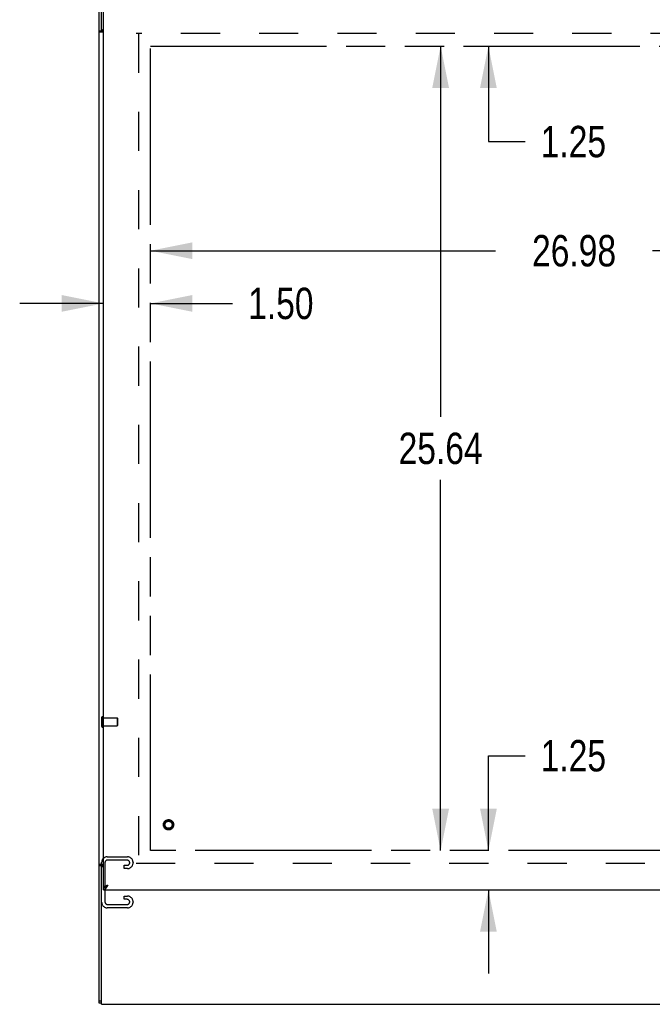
# Model space of a CAD drawing. Header units: inches. Extents: x 0 to 227, y 0 to 147.
# Tile 73 of 247: x 43 to 63, y 47 to 78. Entities that reach past the tile are written whole.
import ezdxf

# ---------------------------------------------------------------- set-up
doc = ezdxf.new("R2010")
doc.units = ezdxf.units.IN
doc.header["$LTSCALE"] = 12.466667
doc.header["$MEASUREMENT"] = 0
doc.linetypes.add('HIDDEN', pattern=[0.2, 0.1, -0.1])
doc.linetypes.add('PHANTOM', pattern=[0.8, 0.45, -0.05, 0.1, -0.05, 0.1, -0.05])
doc.layers.get('0').update_dxf_attribs({"linetype": 'CONTINUOUS'})
for name, color, linetype in [('02___PRT_ALL_AXES', 7, 'CONTINUOUS'), ('AVAILABLE_DOOR_SPACE', 7, 'CONTINUOUS'), ('DEFAULT_2', 8, 'HIDDEN'), ('DIMENSIONS', 7, 'CONTINUOUS')]:
    doc.layers.add(name, color=color, linetype=linetype)
doc.styles.get("Standard").update_dxf_attribs({"font": 'txt', "width": 0.8})
doc.dimstyles.new('DIMSTYLE_2', dxfattribs={"dimtxt": 1, "dimasz": 1.333333, "dimexe": 0.09, "dimexo": 0.07, "dimgap": 0.0375, "dimtad": 0, "dimtih": 1, "dimtoh": 1, "dimzin": 4, "dimdsep": 46, "dimtxsty": 'Standard', "dimblk": '_FILLED', "dimblk1": '_FILLED', "dimblk2": '_FILLED', "dimcen": 0.09, "dimadec": 0, "dimazin": 0, "dimtfac": 1, "dimtofl": 0, "dimtmove": 0, "dimatfit": 3, "dimldrblk": '_FILLED', "dimfxl": 0, "dimtolj": 1, "dimtzin": 4, "dimarcsym": 0})

# ---------------------------------------------------------------- blocks, each defined once
blk = doc.blocks.new('_FILLED')
at = {"color": 0, "linetype": 'ByBlock'}
blk.add_solid([(0, 0), (-1, 0.2), (-1, -0.2)], dxfattribs=at)
blk = doc.blocks.new('*D19')
at = {"layer": 'DIMENSIONS', "color": 2, "linetype": 'Continuous'}
for p, q in [((47.416, 70.535), (58.409, 70.535)), ((74.401, 70.535), (63.409, 70.535))]:
    blk.add_line(p, q, dxfattribs=at)
at = {"layer": 'DIMENSIONS', "color": 2, "linetype": 'Continuous', "xscale": 1.3333333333, "yscale": 1.3333333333, "zscale": 1.3333333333, "rotation": 180}
blk.add_blockref('_FILLED', (47.416, 70.535), dxfattribs=at)
at = {"layer": 'DIMENSIONS', "color": 2, "linetype": 'Continuous', "xscale": 1.3333333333, "yscale": 1.3333333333, "zscale": 1.3333333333}
blk.add_blockref('_FILLED', (74.401, 70.535), dxfattribs=at)
at = {"layer": 'DIMENSIONS', "color": 2, "linetype": 'Continuous', "insert": (60.909, 71.035), "char_height": 1, "width": 4, "attachment_point": 2, "line_spacing_factor": 0.9}
blk.add_mtext('26.98', dxfattribs=at)
blk = doc.blocks.new('*D20')
at = {"layer": 'DIMENSIONS', "color": 2, "linetype": 'Continuous'}
for p, q in [((45.916, 68.856), (43.25, 68.856)), ((47.416, 68.856), (50.027, 68.856))]:
    blk.add_line(p, q, dxfattribs=at)
at = {"layer": 'DIMENSIONS', "color": 2, "linetype": 'Continuous', "xscale": 1.3333333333, "yscale": 1.3333333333, "zscale": 1.3333333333}
blk.add_blockref('_FILLED', (45.916, 68.856), dxfattribs=at)
at = {"layer": 'DIMENSIONS', "color": 2, "linetype": 'Continuous', "xscale": 1.3333333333, "yscale": 1.3333333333, "zscale": 1.3333333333, "rotation": 180}
blk.add_blockref('_FILLED', (47.416, 68.856), dxfattribs=at)
at = {"layer": 'DIMENSIONS', "color": 2, "linetype": 'Continuous', "insert": (50.527, 69.356), "char_height": 1, "width": 3.2, "attachment_point": 1, "line_spacing_factor": 0.9}
blk.add_mtext('1.50', dxfattribs=at)
blk = doc.blocks.new('*D21')
at = {"layer": 'DIMENSIONS', "color": 2, "linetype": 'Continuous'}
for p, q in [((58.18, 78.307), (58.18, 80.973)), ((58.18, 77.057), (58.18, 74.013)), ((58.18, 74.013), (59.346, 74.013))]:
    blk.add_line(p, q, dxfattribs=at)
at = {"layer": 'DIMENSIONS', "color": 2, "linetype": 'Continuous', "xscale": 1.3333333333, "yscale": 1.3333333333, "zscale": 1.3333333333}
for p, rotation in [((58.18, 78.307), 270), ((58.18, 77.057), 90)]:
    blk.add_blockref('_FILLED', p, dxfattribs=dict(at, rotation=rotation))
at = {"layer": 'DIMENSIONS', "color": 2, "linetype": 'Continuous', "insert": (59.846, 74.513), "char_height": 1, "width": 3.2, "attachment_point": 1, "line_spacing_factor": 0.9}
blk.add_mtext('1.25', dxfattribs=at)
blk = doc.blocks.new('*D22')
at = {"layer": 'DIMENSIONS', "color": 2, "linetype": 'Continuous'}
for p, q in [((56.658, 77.057), (56.658, 65.237)), ((56.658, 51.417), (56.658, 63.237))]:
    blk.add_line(p, q, dxfattribs=at)
at = {"layer": 'DIMENSIONS', "color": 2, "linetype": 'Continuous', "xscale": 1.3333333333, "yscale": 1.3333333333, "zscale": 1.3333333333}
for p, rotation in [((56.658, 77.057), 90), ((56.658, 51.417), 270)]:
    blk.add_blockref('_FILLED', p, dxfattribs=dict(at, rotation=rotation))
at = {"layer": 'DIMENSIONS', "color": 2, "linetype": 'Continuous', "insert": (56.658, 64.737), "char_height": 1, "width": 4, "attachment_point": 2, "line_spacing_factor": 0.9}
blk.add_mtext('25.64', dxfattribs=at)
blk = doc.blocks.new('*D23')
at = {"layer": 'DIMENSIONS', "color": 2, "linetype": 'Continuous'}
for p, q in [((58.18, 51.417), (58.18, 54.442)), ((58.18, 54.442), (59.346, 54.442)), ((46.925, 50.167), (59.38, 50.167)), ((58.18, 50.167), (58.18, 47.5))]:
    blk.add_line(p, q, dxfattribs=at)
at = {"layer": 'DIMENSIONS', "color": 2, "linetype": 'Continuous', "xscale": 1.3333333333, "yscale": 1.3333333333, "zscale": 1.3333333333}
for p, rotation in [((58.18, 51.417), 270), ((58.18, 50.167), 90)]:
    blk.add_blockref('_FILLED', p, dxfattribs=dict(at, rotation=rotation))
at = {"layer": 'DIMENSIONS', "color": 2, "linetype": 'Continuous', "insert": (59.846, 54.942), "char_height": 1, "width": 3.2, "attachment_point": 1, "line_spacing_factor": 0.9}
blk.add_mtext('1.25', dxfattribs=at)

msp = doc.modelspace()

# ---------------------------------------------------------------- linework, layer by layer
at = {"color": 3, "linetype": 'Continuous'}
for p, q in [((45.785, 46.558), (45.785, 92.741)), ((45.916, 50.247), (45.916, 78.227)), ((45.916, 77.501), (45.785, 77.501)), ((45.916, 50.972), (45.785, 50.972)), ((45.833, 50.964), (45.821, 50.961)), ((45.916, 50.247), (45.917, 50.247)), ((45.995, 50.29), (45.988, 50.288)), ((46.001, 50.292), (45.995, 50.29)), ((46.008, 50.295), (46.001, 50.292)), ((46.029, 50.301), (46.018, 50.298)), ((46.043, 50.306), (46.029, 50.301)), ((46.032, 50.267), (46.037, 50.274)), ((46.037, 50.274), (46.042, 50.281)), ((46.042, 50.281), (46.049, 50.293)), ((46.061, 50.312), (46.043, 50.306)), ((46.049, 50.293), (46.061, 50.312)), ((45.916, 50.167), (75.651, 50.167))]:
    msp.add_line(p, q, dxfattribs=at)
at = {"color": 7, "linetype": 'Continuous'}
for p, q in [((45.86, 77.535), (45.86, 82.565)), ((45.86, 77.535), (45.785, 77.535)), ((45.86, 50.938), (45.785, 50.938)), ((45.86, 46.52), (45.86, 50.938)), ((45.916, 50.167), (45.916, 50.242)), ((45.917, 50.247), (45.951, 50.247)), ((46.037, 50.293), (46.042, 50.297)), ((46.044, 50.301), (46.04, 50.298)), ((46.042, 50.297), (46.049, 50.302)), ((46.049, 50.303), (46.044, 50.301)), ((46.049, 50.302), (46.061, 50.312)), ((46.055, 50.307), (46.049, 50.303)), ((46.061, 50.312), (46.055, 50.307)), ((45.86, 46.62), (45.785, 46.62)), ((45.86, 46.558), (45.785, 46.558)), ((45.86, 46.52), (105.585, 46.52))]:
    msp.add_line(p, q, dxfattribs=at)
at = {"color": 3, "linetype": 'Continuous'}
for points in [[(45.833, 77.509), (45.821, 77.512), (45.817, 77.513), (45.813, 77.513), (45.81, 77.514), (45.807, 77.515), (45.804, 77.516), (45.801, 77.517), (45.799, 77.519), (45.796, 77.52), (45.794, 77.521), (45.792, 77.523), (45.79, 77.524), (45.789, 77.525), (45.788, 77.527), (45.787, 77.528), (45.786, 77.53), (45.786, 77.532), (45.785, 77.533), (45.785, 77.535)], [(45.857, 77.501), (45.854, 77.502), (45.851, 77.503), (45.848, 77.505), (45.844, 77.506), (45.841, 77.507), (45.837, 77.508), (45.833, 77.509)], [(45.821, 50.961), (45.817, 50.961), (45.813, 50.96), (45.81, 50.959), (45.807, 50.958), (45.804, 50.957), (45.801, 50.956), (45.799, 50.954), (45.796, 50.953), (45.794, 50.952), (45.792, 50.951), (45.79, 50.949), (45.789, 50.948), (45.788, 50.946), (45.787, 50.945), (45.786, 50.943), (45.786, 50.941), (45.785, 50.94), (45.785, 50.938)], [(45.857, 50.972), (45.854, 50.971), (45.851, 50.97), (45.848, 50.968), (45.844, 50.967), (45.841, 50.966), (45.837, 50.965), (45.833, 50.964)], [(45.916, 50.167), (45.919, 50.167), (45.921, 50.167), (45.924, 50.167), (45.926, 50.167), (45.928, 50.168), (45.931, 50.168), (45.933, 50.169), (45.936, 50.17), (45.938, 50.171), (45.94, 50.171), (45.943, 50.172), (45.945, 50.174), (45.948, 50.175), (45.95, 50.176), (45.953, 50.178), (45.955, 50.179), (45.957, 50.181), (45.96, 50.182), (45.962, 50.184), (45.965, 50.186), (45.967, 50.188), (45.969, 50.19), (45.972, 50.192), (45.974, 50.194), (45.977, 50.196), (45.979, 50.199), (45.982, 50.201), (45.984, 50.204), (45.986, 50.206), (45.989, 50.209), (45.991, 50.212), (45.994, 50.214), (45.996, 50.217), (45.998, 50.22), (46.001, 50.223), (46.003, 50.226), (46.006, 50.229), (46.008, 50.233), (46.011, 50.236), (46.013, 50.239)], [(45.988, 50.288), (45.985, 50.287), (45.982, 50.286), (45.979, 50.285), (45.976, 50.283), (45.973, 50.282), (45.97, 50.281), (45.967, 50.28), (45.965, 50.279), (45.962, 50.278), (45.959, 50.277), (45.957, 50.276), (45.954, 50.275), (45.952, 50.273), (45.95, 50.272), (45.947, 50.271), (45.945, 50.27), (45.943, 50.269), (45.941, 50.268), (45.939, 50.267), (45.937, 50.266), (45.935, 50.264), (45.933, 50.263), (45.932, 50.262), (45.93, 50.261), (45.929, 50.26), (45.927, 50.259), (45.926, 50.258), (45.925, 50.257), (45.923, 50.255), (45.922, 50.254), (45.921, 50.253), (45.92, 50.252), (45.92, 50.251), (45.919, 50.25), (45.918, 50.249), (45.918, 50.248), (45.917, 50.247)], [(46.018, 50.298), (46.015, 50.297), (46.008, 50.295)], [(46.013, 50.239), (46.015, 50.242), (46.018, 50.246), (46.02, 50.249), (46.023, 50.253), (46.025, 50.256), (46.027, 50.26), (46.032, 50.267)]]:
    msp.add_lwpolyline(points, dxfattribs=at)
at = {"color": 7, "linetype": 'Continuous'}
for points in [[(45.875, 77.522), (45.871, 77.524), (45.869, 77.525), (45.868, 77.526), (45.866, 77.527), (45.864, 77.528), (45.863, 77.529), (45.862, 77.53), (45.861, 77.532), (45.861, 77.533), (45.86, 77.534), (45.86, 77.535)], [(45.895, 77.501), (45.894, 77.503), (45.894, 77.504), (45.893, 77.506), (45.893, 77.508), (45.892, 77.509), (45.891, 77.51), (45.89, 77.512), (45.889, 77.513), (45.887, 77.514), (45.886, 77.516), (45.884, 77.517), (45.883, 77.518), (45.881, 77.519), (45.879, 77.52), (45.877, 77.521), (45.875, 77.522)], [(45.871, 50.949), (45.869, 50.948), (45.868, 50.947), (45.866, 50.946), (45.864, 50.945), (45.863, 50.944), (45.862, 50.943), (45.861, 50.941), (45.861, 50.94), (45.86, 50.939), (45.86, 50.938)], [(45.895, 50.972), (45.894, 50.97), (45.894, 50.969), (45.893, 50.967), (45.893, 50.966), (45.892, 50.964), (45.891, 50.963), (45.89, 50.961), (45.889, 50.96), (45.887, 50.959), (45.886, 50.957), (45.884, 50.956), (45.883, 50.955), (45.881, 50.954), (45.879, 50.953), (45.877, 50.952), (45.875, 50.951), (45.871, 50.949)], [(45.916, 50.242), (45.919, 50.242), (45.921, 50.242), (45.924, 50.242), (45.926, 50.242), (45.928, 50.242), (45.931, 50.242), (45.933, 50.243), (45.936, 50.243), (45.938, 50.243), (45.94, 50.244), (45.943, 50.244), (45.945, 50.245), (45.948, 50.246), (45.95, 50.246)], [(45.95, 50.246), (45.953, 50.247), (45.955, 50.248), (45.957, 50.248), (45.96, 50.249), (45.962, 50.25), (45.965, 50.251), (45.967, 50.252), (45.969, 50.253), (45.972, 50.254), (45.974, 50.255), (45.977, 50.256), (45.979, 50.257), (45.982, 50.258), (45.984, 50.259), (45.986, 50.261), (45.989, 50.262), (45.991, 50.263)], [(45.991, 50.263), (45.994, 50.265), (45.996, 50.266), (45.998, 50.267), (46.001, 50.269), (46.003, 50.27), (46.006, 50.272), (46.008, 50.273)], [(46.008, 50.273), (46.011, 50.275), (46.013, 50.277), (46.015, 50.278), (46.018, 50.28), (46.02, 50.281), (46.023, 50.283), (46.025, 50.285), (46.027, 50.286), (46.03, 50.288), (46.032, 50.29), (46.037, 50.293)], [(46.04, 50.298), (46.038, 50.297), (46.036, 50.295), (46.034, 50.294), (46.032, 50.293), (46.03, 50.291), (46.029, 50.29), (46.027, 50.288), (46.025, 50.287), (46.023, 50.286), (46.021, 50.284), (46.02, 50.283), (46.018, 50.282), (46.016, 50.28), (46.015, 50.279), (46.013, 50.278), (46.012, 50.276), (46.01, 50.275), (46.009, 50.274)]]:
    msp.add_lwpolyline(points, dxfattribs=at)
for centre, start, end in [((45.92, 77.588), 180, 266.1738), ((45.92, 50.885), 93.8295, 180)]:
    msp.add_arc(centre, 0.06, start, end, dxfattribs=at)
at = {"layer": '02___PRT_ALL_AXES', "color": 8, "linetype": 'HIDDEN'}
for p, q in [((45.903, 55.396), (45.903, 55.644)), ((45.903, 55.644), (46.35, 55.644)), ((45.903, 55.396), (46.35, 55.396))]:
    msp.add_line(p, q, dxfattribs=at)
msp.add_circle((47.991, 52.242), 0.124, dxfattribs=at)
at = {"layer": 'AVAILABLE_DOOR_SPACE', "color": 4, "linetype": 'PHANTOM'}
for p, q in [((47.416, 51.417), (47.416, 77.057)), ((47.416, 77.057), (74.401, 77.057)), ((74.401, 51.417), (47.416, 51.417))]:
    msp.add_line(p, q, dxfattribs=at)
at = {"layer": 'DEFAULT_2', "color": 8, "linetype": 'HIDDEN'}
for p, q in [((104.485, 77.453), (46.96, 77.453)), ((47.035, 77.453), (47.035, 51.02)), ((45.86, 55.662), (45.86, 55.378)), ((45.903, 55.662), (45.903, 55.378)), ((46.35, 55.644), (46.35, 55.396)), ((46.36, 55.634), (46.36, 55.406)), ((46.04, 51.22), (46.68, 51.22)), ((45.86, 50.938), (45.86, 51.04)), ((45.964, 51.026), (45.964, 49.789)), ((46.666, 51.116), (46.054, 51.116)), ((46.579, 50.845), (46.579, 50.949)), ((46.579, 50.949), (46.666, 50.949)), ((46.68, 50.845), (46.579, 50.845)), ((46.86, 51.04), (46.86, 51.025)), ((46.96, 51.02), (104.485, 51.02)), ((46.579, 49.866), (46.579, 49.97)), ((46.579, 49.97), (46.68, 49.97)), ((46.68, 49.595), (46.04, 49.595)), ((46.054, 49.699), (46.666, 49.699)), ((46.666, 49.866), (46.579, 49.866)), ((46.86, 49.79), (46.86, 49.775))]:
    msp.add_line(p, q, dxfattribs=at)
for radius in [0.164, 0.142, 0.124, 0.114]:
    msp.add_circle((47.991, 52.242), radius, dxfattribs=at)
for centre, radius, start, end in [((45.882, 55.662), 0.0215, 0, 180), ((46.35, 55.634), 0.01, 0, 90), ((45.882, 55.378), 0.0215, 180, 360), ((46.35, 55.406), 0.01, 270, 360), ((46.04, 51.04), 0.18, 90, 180), ((46.68, 51.04), 0.18, 0, 90), ((46.054, 51.026), 0.09, 90, 180), ((46.666, 51.026), 0.09, 8.2192, 90), ((46.666, 51.039), 0.09, 270, 360), ((46.68, 51.025), 0.18, 270, 360), ((46.68, 49.79), 0.18, 0, 90), ((46.04, 49.775), 0.18, 180, 270), ((46.054, 49.789), 0.09, 180, 270), ((46.666, 49.776), 0.09, 8.2192, 90), ((46.666, 49.789), 0.09, 270, 360), ((46.68, 49.775), 0.18, 270, 360)]:
    msp.add_arc(centre, radius, start, end, dxfattribs=at)

# ---------------------------------------------------------------- dimensions: what is measured, and where the dimension line sits
at = {"layer": 'DIMENSIONS', "color": 2, "linetype": 'Continuous'}
for base, p1, p2, angle, picture, middle in [((58.18, 78.307), (74.401, 77.057), (45.991, 78.307), 90, '*D21', (61.446, 74.013)), ((45.916, 68.856), (47.416, 77.057), (45.916, 78.227), 180, '*D20', (52.127, 68.856)), ((56.658, 51.417), (74.401, 77.057), (47.416, 51.417), 270, '*D22', (56.658, 64.237)), ((58.18, 50.167), (47.416, 51.417), (46.855, 50.167), 270, '*D23', (61.446, 54.442))]:
    dim = msp.add_linear_dim(base=base, p1=p1, p2=p2, angle=angle, dimstyle='DIMSTYLE_2', dxfattribs=at)
    dim.commit()
    dim.dimension.update_dxf_attribs({"geometry": picture, "text_midpoint": middle, "dimtype": 160})
dim = msp.add_linear_dim(base=(74.4008, 70.5352), p1=(47.4163, 51.4165), p2=(74.4008, 51.4165), dimstyle='DIMSTYLE_2', dxfattribs=at)
dim.commit()
dim.dimension.update_dxf_attribs({"geometry": '*D19', "text_midpoint": (60.9085, 70.5352), "dimtype": 160})

doc.saveas('drawing.dxf')
